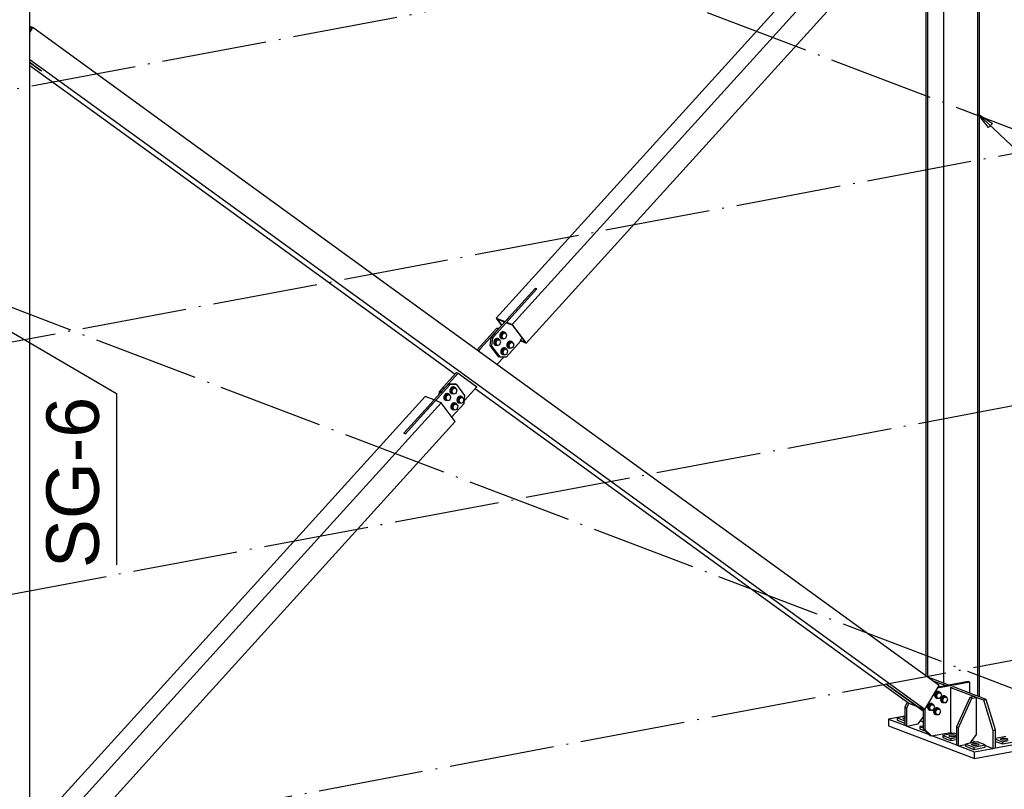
# Paper-space layout 'A0 Advance Steel' of a CAD drawing. Header units: millimetres. Extents: x -21 to 1320, y -7 to 928.
# Tile 48 of 134: x 846 to 902, y 71 to 115. Entities that reach past the tile are written whole.
import ezdxf

# ---------------------------------------------------------------- set-up
doc = ezdxf.new("R2010")
doc.units = ezdxf.units.MM
doc.linetypes.add('ACAD_ISO04W100', pattern=[30, 24, -3, 0, -3])
doc.layers.get('0').update_dxf_attribs({"linetype": 'CONTINUOUS'})
for name, color, linetype in [('AS_Belki', 145, 'CONTINUOUS'), ('AS_Blachy', 30, 'CONTINUOUS'), ('AS_Siatki', 72, 'CONTINUOUS'), ('AS_Sruby', 9, 'CONTINUOUS')]:
    doc.layers.add(name, color=color, linetype=linetype)
doc.styles.add('Arial', font='arial.ttf', dxfattribs={"height": 150})

psp = doc.layouts.new('A0 Advance Steel')

# ---------------------------------------------------------------- linework, layer by layer
at = {"color": 0, "linetype": 'ByBlock', "lineweight": -2}
for p, q in [((901.169, 108.778), (900.555, 109.585)), ((900.555, 109.585), (901.397, 109.021)), ((901.169, 108.778), (901.397, 109.021))]:
    psp.add_line(p, q, dxfattribs=at)
at = {"color": 7}
for points in [[(900.555, 109.585), (906.91, 103.599), (906.91, 91.486)], [(844.388, 97.674), (851.388, 93.584), (851.388, 83.802)]]:
    psp.add_lwpolyline(points, dxfattribs=at)
at = {"layer": 'AS_Belki', "linetype": 'Continuous', "ltscale": 0.25}
for p, q in [((846.454, 63.48), (846.454, 124.343)), ((897.036, 124.343), (873.066, 97.889)), ((900.555, 124.343), (900.555, 76.3)), ((900.659, 76.261), (900.659, 124.343)), ((873.987, 97.538), (898.142, 124.196)), ((874.79, 96.472), (898.944, 123.13)), ((898.629, 77.034), (898.629, 122.782)), ((897.591, 121.636), (897.591, 77.461)), ((897.694, 121.75), (897.694, 77.39)), ((846.615, 114.489), (846.454, 114.55)), ((846.454, 114.214), (846.615, 114.489)), ((846.544, 114.446), (846.454, 114.48)), ((846.544, 114.446), (846.454, 114.294)), ((846.454, 114.38), (846.49, 114.355)), ((854.855, 108.503), (846.615, 114.489)), ((854.855, 106.551), (846.454, 112.654)), ((847.026, 112.063), (846.454, 112.478)), ((846.454, 112.336), (854.855, 106.233)), ((898.35, 76.909), (854.855, 108.503)), ((897.547, 75.541), (854.855, 106.551)), ((854.855, 106.233), (870.733, 94.7)), ((875.301, 99.594), (875.394, 99.559)), ((873.066, 97.889), (873.379, 97.473)), ((873.066, 97.889), (873.579, 97.693)), ((873.394, 97.489), (873.138, 97.83)), ((873.138, 97.83), (873.557, 97.67)), ((873.748, 97.88), (873.579, 97.693)), ((873.748, 97.88), (873.84, 97.981)), ((873.671, 97.658), (873.704, 97.614)), ((873.671, 97.658), (873.987, 97.538)), ((873.704, 97.614), (873.982, 97.508)), ((873.982, 97.508), (874.718, 96.531)), ((874.79, 96.472), (873.987, 97.538)), ((874.548, 96.756), (874.44, 96.637)), ((874.44, 96.637), (874.474, 96.592)), ((874.44, 96.637), (874.718, 96.531)), ((874.474, 96.592), (874.79, 96.472)), ((870.811, 94.786), (870.903, 94.751)), ((870.903, 94.751), (871.97, 93.976)), ((871.875, 93.871), (896.627, 75.891)), ((869.01, 93.412), (854.855, 77.791)), ((869.522, 93.218), (869.01, 93.412)), ((854.855, 76.425), (869.931, 93.062)), ((869.614, 93.183), (869.063, 92.574)), ((869.931, 93.062), (869.614, 93.183)), ((870.734, 91.996), (869.931, 93.062)), ((869.019, 92.663), (867.8, 91.317)), ((854.855, 74.472), (870.734, 91.996)), ((867.892, 91.282), (867.8, 91.317)), ((854.855, 77.791), (846.454, 68.519)), ((895.411, 76.949), (895.319, 76.984)), ((895.411, 76.949), (897.133, 75.698)), ((897.547, 75.541), (898.35, 76.909)), ((846.454, 67.153), (854.855, 76.425)), ((896.627, 75.891), (897.041, 75.733)), ((897.133, 75.698), (897.547, 75.541)), ((847.235, 66.062), (854.855, 74.472))]:
    psp.add_line(p, q, dxfattribs=at)
at = {"layer": 'AS_Blachy', "linetype": 'Continuous', "ltscale": 0.25}
for p, q in [((846.454, 112.51), (847.118, 112.027)), ((847.026, 112.063), (847.118, 112.027)), ((875.394, 99.559), (872.923, 96.834)), ((875.301, 99.594), (873.017, 97.073)), ((875.394, 99.559), (875.301, 99.594)), ((873.185, 97.268), (872.159, 96.137)), ((873.093, 97.303), (872.918, 97.111)), ((873.23, 97.309), (873.093, 97.303)), ((873.185, 97.268), (873.093, 97.303)), ((873.194, 97.269), (873.185, 97.268)), ((872.918, 97.111), (871.974, 96.069)), ((872.761, 96.791), (872.712, 96.331)), ((873.017, 97.073), (872.761, 96.791)), ((872.761, 96.791), (872.853, 96.756)), ((872.853, 96.756), (872.826, 96.5)), ((872.923, 96.834), (872.853, 96.756)), ((872.159, 96.137), (872.048, 96.014)), ((872.712, 96.331), (873.181, 95.709)), ((872.712, 96.331), (872.805, 96.296)), ((872.826, 96.5), (872.805, 96.296)), ((872.805, 96.296), (873.273, 95.674)), ((873.655, 95.689), (874.474, 96.592)), ((873.115, 95.239), (873.518, 95.684)), ((873.181, 95.709), (873.273, 95.674)), ((873.273, 95.674), (873.655, 95.689)), ((870.903, 94.751), (869.974, 93.726)), ((870.811, 94.786), (870.412, 94.346)), ((870.166, 93.928), (869.019, 92.663)), ((870.433, 94.086), (869.728, 93.308)), ((870.067, 93.966), (869.811, 93.683)), ((870.412, 94.346), (870.067, 93.966)), ((870.341, 94.121), (870.166, 93.928)), ((870.51, 94.128), (870.341, 94.121)), ((870.433, 94.086), (870.341, 94.121)), ((870.815, 94.101), (870.433, 94.086)), ((870.723, 94.136), (870.51, 94.128)), ((870.815, 94.101), (870.723, 94.136)), ((871.284, 93.479), (870.815, 94.101)), ((871.253, 93.185), (871.97, 93.976)), ((869.728, 93.308), (869.614, 93.183)), ((869.811, 93.683), (869.794, 93.518)), ((869.811, 93.683), (869.904, 93.648)), ((869.904, 93.648), (869.902, 93.637)), ((869.974, 93.726), (869.904, 93.648)), ((871.235, 93.02), (871.284, 93.479)), ((869.407, 92.955), (869.063, 92.574)), ((870.54, 92.253), (871.235, 93.02)), ((869.063, 92.574), (867.892, 91.282)), ((867.8, 91.317), (867.892, 91.282)), ((898.9, 76.931), (897.68, 77.395)), ((897.95, 77.2), (898.737, 76.9)), ((900.1, 77.104), (898.261, 76.758)), ((900.008, 77.139), (898.295, 76.817)), ((900.1, 77.104), (900.008, 77.139)), ((900.1, 76.474), (900.1, 77.104)), ((897.445, 75.44), (895.319, 76.984)), ((899.171, 76.828), (899.007, 76.797)), ((899.007, 76.797), (900.38, 76.274)), ((899.007, 76.797), (899.007, 74.228)), ((901.042, 76.115), (899.171, 76.828)), ((896.527, 75.963), (896.391, 75.662)), ((896.506, 75.618), (896.629, 75.89)), ((896.507, 75.978), (896.507, 75.917)), ((900.107, 76.222), (899.344, 74.537)), ((899.459, 74.493), (900.222, 76.179)), ((900.38, 76.274), (900.107, 76.222)), ((900.222, 76.179), (900.107, 76.222)), ((900.222, 76.179), (900.495, 76.23)), ((900.38, 76.274), (900.495, 76.23)), ((900.495, 76.23), (900.879, 76.084)), ((900.495, 74.11), (900.495, 76.23)), ((900.879, 76.084), (901.042, 76.115)), ((900.879, 76.084), (901.416, 74.338)), ((901.579, 74.369), (901.042, 76.115)), ((896.391, 75.662), (896.506, 75.618)), ((896.391, 75.662), (896.391, 74.634)), ((896.506, 74.59), (896.506, 75.618)), ((897.133, 75.698), (897.445, 75.471)), ((897.445, 75.579), (897.445, 74.435)), ((897.537, 75.544), (897.537, 74.4)), ((896.391, 75.158), (895.471, 74.985)), ((895.471, 74.985), (896.391, 74.634)), ((895.471, 74.985), (895.471, 74.6)), ((896.391, 75.134), (895.957, 75.052)), ((895.957, 75.052), (896.391, 74.887)), ((895.957, 75.052), (895.957, 74.924)), ((895.957, 74.924), (896.391, 74.758)), ((897.16, 74.714), (897.445, 75.102)), ((897.285, 74.884), (897.445, 74.823)), ((895.471, 74.6), (900.379, 72.73)), ((896.391, 74.634), (896.506, 74.59)), ((896.506, 74.59), (897.16, 74.714)), ((896.506, 74.59), (897.778, 74.106)), ((897.445, 74.59), (897.261, 74.556)), ((897.261, 74.556), (897.445, 74.485)), ((897.261, 74.556), (897.261, 74.427)), ((897.261, 74.427), (897.491, 74.339)), ((897.445, 74.435), (897.827, 74.058)), ((897.537, 74.4), (897.445, 74.435)), ((897.491, 74.339), (897.574, 74.308)), ((897.537, 74.4), (897.919, 74.023)), ((897.919, 74.023), (899.007, 74.228)), ((899.007, 74.228), (899.157, 74.17)), ((899.344, 74.537), (899.459, 74.493)), ((899.344, 74.537), (899.344, 73.509)), ((899.459, 73.466), (899.459, 74.493)), ((901.416, 74.338), (901.579, 74.369)), ((901.416, 74.338), (901.416, 73.31)), ((901.579, 73.341), (901.579, 74.369)), ((897.827, 74.058), (897.919, 74.023)), ((897.971, 74.032), (899.344, 73.509)), ((899.219, 74.182), (898.565, 74.059)), ((898.565, 74.059), (899.025, 73.884)), ((898.565, 74.059), (898.565, 73.93)), ((898.565, 73.93), (898.795, 73.843)), ((898.795, 73.843), (899.025, 73.755)), ((899.025, 73.884), (899.344, 73.944)), ((899.025, 73.884), (899.025, 73.755)), ((899.025, 73.755), (899.344, 73.815)), ((899.344, 74.135), (899.219, 74.182)), ((900.523, 73.685), (899.869, 73.562)), ((900.13, 73.611), (900.495, 74.11)), ((900.238, 73.759), (900.461, 73.674)), ((900.983, 73.51), (900.523, 73.685)), ((902.159, 73.994), (901.579, 73.884)), ((901.579, 73.842), (901.965, 73.695)), ((901.579, 73.714), (901.735, 73.654)), ((901.579, 73.341), (903.542, 73.711)), ((901.735, 73.654), (901.965, 73.567)), ((901.965, 73.695), (902.292, 73.757)), ((901.965, 73.695), (901.965, 73.567)), ((901.965, 73.567), (902.619, 73.69)), ((899.344, 73.509), (899.459, 73.466)), ((899.358, 73.504), (900.379, 73.115)), ((899.459, 73.466), (899.869, 73.543)), ((899.869, 73.562), (900.329, 73.387)), ((899.869, 73.562), (899.869, 73.434)), ((899.869, 73.434), (900.329, 73.258)), ((900.329, 73.387), (900.983, 73.51)), ((900.329, 73.387), (900.329, 73.258)), ((900.329, 73.258), (900.983, 73.382)), ((900.379, 72.73), (904.742, 73.552)), ((900.379, 73.115), (901.416, 73.31)), ((900.379, 72.73), (900.379, 73.115)), ((900.983, 73.382), (900.983, 73.51)), ((900.983, 73.475), (901.416, 73.31)), ((901.416, 73.31), (901.579, 73.341))]:
    psp.add_line(p, q, dxfattribs=at)
at = {"layer": 'AS_Blachy', "linetype": 'Continuous', "ltscale": 0.25, "extrusion": (-2.77556e-17, 0.96345, 0.267889)}
for centre in [(-899.122, -19.833, 71.327), (-902.062, -19.782, 71.145), (-900.426, -19.7, 70.848)]:
    psp.add_circle(centre, 0.22, dxfattribs=at)
at = {"layer": 'AS_Blachy', "linetype": 'Continuous', "ltscale": 0.25, "extrusion": (2.77556e-17, -0.96345, -0.267889)}
psp.add_arc((896.514, -20.099, -72.284), 0.22, 124.3828, 235.7508, dxfattribs=at)
at = {"layer": 'AS_Siatki', "color": 20, "linetype": 'ACAD_ISO04W100', "ltscale": 0.25}
for p, q in [((667.312, 77.394), (991.804, 138.528)), ((842.504, 131.591), (967.572, 83.951)), ((692.623, 67.753), (1017.115, 128.886)), ((786.337, 121.01), (911.404, 73.369)), ((717.934, 58.111), (1042.426, 119.244)), ((743.475, 48.382), (1067.967, 109.515))]:
    psp.add_line(p, q, dxfattribs=at)
at = {"layer": 'AS_Sruby', "linetype": 'Continuous', "ltscale": 0.25}
for p, q in [((873.174, 96.697), (873.03, 96.647)), ((873.251, 96.668), (873.174, 96.697)), ((873.2, 96.711), (873.177, 96.719)), ((873.374, 97.027), (873.319, 96.857)), ((873.319, 96.857), (873.409, 96.738)), ((873.396, 96.828), (873.319, 96.857)), ((873.36, 96.734), (873.383, 96.725)), ((873.519, 97.077), (873.374, 97.027)), ((873.451, 96.998), (873.374, 97.027)), ((873.396, 96.828), (873.451, 96.998)), ((873.486, 96.709), (873.396, 96.828)), ((873.409, 96.738), (873.486, 96.709)), ((873.451, 96.998), (873.596, 97.048)), ((873.486, 96.709), (873.63, 96.76)), ((873.596, 97.048), (873.519, 97.077)), ((873.545, 97.091), (873.522, 97.099)), ((873.685, 96.929), (873.596, 97.048)), ((873.63, 96.76), (873.685, 96.929)), ((873.03, 96.647), (872.975, 96.477)), ((872.975, 96.477), (873.064, 96.358)), ((873.052, 96.448), (872.975, 96.477)), ((873.015, 96.354), (873.038, 96.345)), ((873.107, 96.617), (873.03, 96.647)), ((873.052, 96.448), (873.107, 96.617)), ((873.141, 96.329), (873.052, 96.448)), ((873.064, 96.358), (873.141, 96.329)), ((873.107, 96.617), (873.251, 96.668)), ((873.141, 96.329), (873.286, 96.38)), ((873.341, 96.549), (873.251, 96.668)), ((873.286, 96.38), (873.341, 96.549)), ((873.576, 96.164), (873.431, 96.114)), ((873.508, 96.084), (873.652, 96.135)), ((873.652, 96.135), (873.576, 96.164)), ((873.602, 96.177), (873.579, 96.186)), ((873.742, 96.016), (873.652, 96.135)), ((873.776, 96.494), (873.721, 96.324)), ((873.721, 96.324), (873.81, 96.205)), ((873.797, 96.295), (873.721, 96.324)), ((873.761, 96.201), (873.784, 96.192)), ((873.92, 96.544), (873.776, 96.494)), ((873.853, 96.464), (873.776, 96.494)), ((873.797, 96.295), (873.853, 96.464)), ((873.887, 96.176), (873.797, 96.295)), ((873.81, 96.205), (873.887, 96.176)), ((873.853, 96.464), (873.997, 96.515)), ((873.887, 96.176), (874.031, 96.227)), ((873.997, 96.515), (873.92, 96.544)), ((873.946, 96.558), (873.923, 96.566)), ((874.087, 96.396), (873.997, 96.515)), ((874.031, 96.227), (874.087, 96.396)), ((873.431, 96.114), (873.376, 95.944)), ((873.376, 95.944), (873.466, 95.825)), ((873.453, 95.915), (873.376, 95.944)), ((873.417, 95.821), (873.44, 95.812)), ((873.508, 96.084), (873.431, 96.114)), ((873.453, 95.915), (873.508, 96.084)), ((873.542, 95.796), (873.453, 95.915)), ((873.466, 95.825), (873.542, 95.796)), ((873.542, 95.796), (873.687, 95.847)), ((873.687, 95.847), (873.742, 96.016)), ((870.524, 93.882), (870.469, 93.712)), ((870.668, 93.932), (870.524, 93.882)), ((870.524, 93.882), (870.6, 93.853)), ((870.6, 93.853), (870.745, 93.903)), ((870.745, 93.903), (870.668, 93.932)), ((870.694, 93.946), (870.671, 93.954)), ((870.834, 93.784), (870.745, 93.903)), ((869.796, 93.532), (869.79, 93.513)), ((870.179, 93.502), (870.124, 93.332)), ((870.124, 93.332), (870.214, 93.213)), ((870.124, 93.332), (870.201, 93.303)), ((870.324, 93.552), (870.179, 93.502)), ((870.179, 93.502), (870.256, 93.472)), ((870.201, 93.303), (870.256, 93.472)), ((870.256, 93.472), (870.4, 93.523)), ((870.4, 93.523), (870.324, 93.552)), ((870.35, 93.566), (870.327, 93.574)), ((870.49, 93.404), (870.4, 93.523)), ((870.435, 93.235), (870.49, 93.404)), ((870.469, 93.712), (870.558, 93.593)), ((870.469, 93.712), (870.545, 93.683)), ((870.509, 93.589), (870.532, 93.58)), ((870.545, 93.683), (870.6, 93.853)), ((870.635, 93.564), (870.545, 93.683)), ((870.558, 93.593), (870.635, 93.564)), ((870.635, 93.564), (870.779, 93.615)), ((870.779, 93.615), (870.834, 93.784)), ((870.925, 93.349), (870.87, 93.179)), ((871.07, 93.399), (870.925, 93.349)), ((870.925, 93.349), (871.002, 93.319)), ((870.947, 93.15), (871.002, 93.319)), ((871.002, 93.319), (871.146, 93.37)), ((871.146, 93.37), (871.07, 93.399)), ((871.096, 93.413), (871.073, 93.421)), ((871.236, 93.251), (871.146, 93.37)), ((870.165, 93.209), (870.188, 93.2)), ((870.29, 93.184), (870.201, 93.303)), ((870.214, 93.213), (870.29, 93.184)), ((870.29, 93.184), (870.435, 93.235)), ((870.581, 92.969), (870.526, 92.799)), ((870.526, 92.799), (870.615, 92.68)), ((870.526, 92.799), (870.602, 92.77)), ((870.725, 93.019), (870.581, 92.969)), ((870.581, 92.969), (870.657, 92.939)), ((870.602, 92.77), (870.657, 92.939)), ((870.692, 92.651), (870.602, 92.77)), ((870.657, 92.939), (870.802, 92.99)), ((870.802, 92.99), (870.725, 93.019)), ((870.751, 93.032), (870.728, 93.041)), ((870.891, 92.871), (870.802, 92.99)), ((870.836, 92.702), (870.891, 92.871)), ((870.87, 93.179), (870.96, 93.06)), ((870.87, 93.179), (870.947, 93.15)), ((870.911, 93.056), (870.934, 93.047)), ((871.036, 93.031), (870.947, 93.15)), ((870.96, 93.06), (871.036, 93.031)), ((871.036, 93.031), (871.181, 93.082)), ((871.181, 93.082), (871.236, 93.251)), ((870.566, 92.676), (870.589, 92.667)), ((870.615, 92.68), (870.692, 92.651)), ((870.692, 92.651), (870.836, 92.702)), ((898.227, 76.516), (898.137, 76.363)), ((898.214, 76.334), (898.303, 76.487)), ((898.371, 76.52), (898.227, 76.516)), ((898.227, 76.516), (898.303, 76.487)), ((898.303, 76.487), (898.448, 76.491)), ((898.355, 76.553), (898.332, 76.562)), ((898.448, 76.491), (898.371, 76.52)), ((898.503, 76.342), (898.448, 76.491)), ((898.137, 76.363), (898.192, 76.215)), ((898.214, 76.334), (898.137, 76.363)), ((898.185, 76.19), (898.208, 76.181)), ((898.192, 76.215), (898.269, 76.185)), ((898.269, 76.185), (898.214, 76.334)), ((898.269, 76.185), (898.413, 76.189)), ((898.413, 76.189), (898.503, 76.342)), ((898.571, 76.266), (898.482, 76.113)), ((898.482, 76.113), (898.537, 75.964)), ((898.558, 76.084), (898.482, 76.113)), ((898.53, 75.94), (898.553, 75.931)), ((898.537, 75.964), (898.613, 75.935)), ((898.558, 76.084), (898.648, 76.236)), ((898.613, 75.935), (898.558, 76.084)), ((898.716, 76.27), (898.571, 76.266)), ((898.571, 76.266), (898.648, 76.236)), ((898.613, 75.935), (898.758, 75.939)), ((898.648, 76.236), (898.792, 76.24)), ((898.699, 76.303), (898.676, 76.312)), ((898.792, 76.24), (898.716, 76.27)), ((898.758, 75.939), (898.847, 76.092)), ((898.847, 76.092), (898.792, 76.24)), ((897.825, 75.832), (897.736, 75.679)), ((897.736, 75.679), (897.791, 75.53)), ((897.812, 75.65), (897.736, 75.679)), ((897.784, 75.506), (897.807, 75.497)), ((897.791, 75.53), (897.867, 75.501)), ((897.812, 75.65), (897.902, 75.802)), ((897.867, 75.501), (897.812, 75.65)), ((897.97, 75.835), (897.825, 75.832)), ((897.825, 75.832), (897.902, 75.802)), ((897.867, 75.501), (898.012, 75.505)), ((897.902, 75.802), (898.046, 75.806)), ((897.953, 75.869), (897.93, 75.878)), ((898.046, 75.806), (897.97, 75.835)), ((898.012, 75.505), (898.101, 75.657)), ((898.101, 75.657), (898.046, 75.806)), ((898.17, 75.581), (898.08, 75.429)), ((898.08, 75.429), (898.135, 75.28)), ((898.157, 75.4), (898.08, 75.429)), ((898.157, 75.4), (898.246, 75.552)), ((898.212, 75.251), (898.157, 75.4)), ((898.314, 75.585), (898.17, 75.581)), ((898.17, 75.581), (898.246, 75.552)), ((898.246, 75.552), (898.391, 75.556)), ((898.298, 75.619), (898.275, 75.627)), ((898.391, 75.556), (898.314, 75.585)), ((898.356, 75.255), (898.446, 75.407)), ((898.446, 75.407), (898.391, 75.556)), ((898.129, 75.255), (898.152, 75.247)), ((898.135, 75.28), (898.212, 75.251)), ((898.212, 75.251), (898.356, 75.255))]:
    psp.add_line(p, q, dxfattribs=at)
at = {"layer": 'AS_Sruby', "linetype": 'Continuous', "ltscale": 0.25, "extrusion": (0.575254, -0.219126, 0.788078)}
for centre, start, end in [((401.009, -615.916, 481.098), 356.1347, 176.1347), ((401.487, -616.063, 481.213), 356.1347, 176.1347), ((400.654, -616.361, 481.446), 356.1347, 176.1347), ((401.132, -616.508, 481.561), 356.1347, 176.1347), ((397.533, -614.846, 480.262), 356.1347, 176.1347), ((397.055, -614.699, 480.148), 356.1347, 176.1347), ((397.178, -615.291, 480.61), 356.1347, 176.1347), ((396.7, -615.144, 480.495), 356.1347, 176.1347), ((391.126, -640.103, 499.991), 359.2093, 179.2093), ((390.344, -639.999, 499.91), 359.2093, 179.2093), ((391.015, -640.427, 500.244), 359.2093, 179.2093), ((390.233, -640.323, 500.163), 359.2093, 179.2093)]:
    psp.add_arc(centre, 0.2, start, end, dxfattribs=at)
at = {"layer": 'AS_Sruby', "linetype": 'Continuous', "ltscale": 0.25, "extrusion": (-0.575254, 0.219126, -0.788078)}
for centre, start, end in [((-401.009, -615.936, -481.113), 333.2994, 207.0234), ((-401.487, -616.083, -481.228), 333.2994, 207.0234), ((-400.654, -616.381, -481.461), 333.2996, 207.0234), ((-401.132, -616.528, -481.576), 333.2995, 207.0234), ((-397.533, -614.866, -480.278), 333.2995, 207.0234), ((-397.055, -614.718, -480.163), 333.2994, 207.0234), ((-397.178, -615.311, -480.625), 333.2994, 207.0234), ((-396.7, -615.164, -480.51), 333.2995, 207.0234), ((-391.126, -640.122, -500.006), 321.64, 208.8047), ((-390.344, -640.019, -499.925), 321.64, 208.8046), ((-391.015, -640.446, -500.259), 321.64, 208.8047), ((-390.233, -640.342, -500.178), 321.64, 208.8046)]:
    psp.add_arc(centre, 0.2, start, end, dxfattribs=at)

# ---------------------------------------------------------------- texts
at = {"color": 7, "style": 'Arial'}
psp.add_text('SG-6', height=3, rotation=90, dxfattribs=at).set_placement((850.388, 83.614))

doc.saveas('drawing.dxf')
